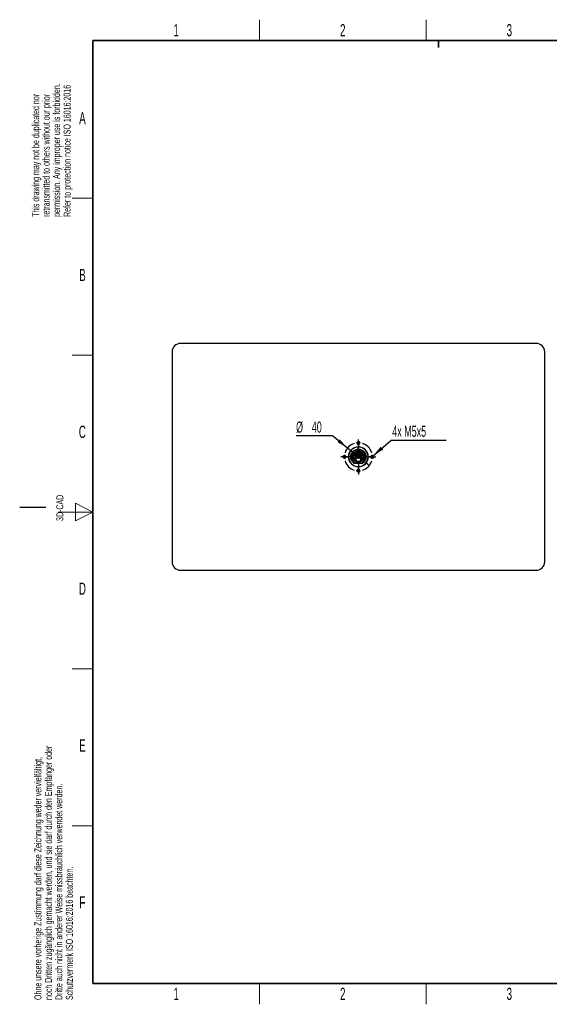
# Model space of a CAD drawing. Header units: millimetres. Extents: x 5 to 418, y 2 to 292.
# Tile 1 of 6: x 5 to 157, y 6 to 288. Entities that reach past the tile are written whole.
import ezdxf

# ---------------------------------------------------------------- set-up
doc = ezdxf.new("R2010")
doc.units = ezdxf.units.MM
doc.layers.add('SLD-0', color=7, linetype='Continuous')
doc.styles.add('SLDTEXTSTYLE0', font='TXT', dxfattribs={"width": 0.605})
doc.dimstyles.new('SLDDIMSTYLE0', dxfattribs={"dimtxt": 3.081982, "dimasz": 3.302, "dimexe": 0, "dimexo": 0.0625, "dimgap": 0.770496, "dimtad": 0, "dimtih": 1, "dimtoh": 1, "dimlfac": 5, "dimrnd": 1e-09, "dimzin": 12, "dimdsep": 46, "dimtxsty": 'SLDTEXTSTYLE0', "dimblk1": 'NONE', "dimsah": 1, "dimcen": 0, "dimadec": 0, "dimazin": 3, "dimtfac": 1, "dimtmove": 0, "dimatfit": 3, "dimldrblk": 'NONE', "dimfxl": 1, "dimfrac": 2, "dimtolj": 1, "dimtzin": 12, "dimarcsym": 0})
doc.dimstyles.new('SLDDIMSTYLE1', dxfattribs={"dimtxt": 0.18, "dimasz": 3.302, "dimexe": 0, "dimexo": 0.0625, "dimgap": 0, "dimtad": 0, "dimtih": 1, "dimtoh": 1, "dimdec": 0, "dimrnd": 1e-09, "dimzin": 0, "dimdsep": 46, "dimtxsty": 'Standard', "dimsah": 1, "dimcen": 0.09, "dimadec": 0, "dimazin": 0, "dimtfac": 3.302, "dimtdec": 0, "dimtofl": 0, "dimtmove": 0, "dimatfit": 3, "dimfxl": 1, "dimfrac": 2, "dimtolj": 1, "dimtzin": 0, "dimarcsym": 0})

# ---------------------------------------------------------------- blocks, each defined once
blk = doc.blocks.new('_D')
at = {"layer": 'SLD-0', "color": 7}
for p, q in [((94.67, 169.11), (84.22, 169.11)), ((98.98, 165.6), (94.67, 169.11)), ((105.18, 160.55), (98.98, 165.6))]:
    blk.add_line(p, q, dxfattribs=at)
blk.add_solid([(98.98, 165.6), (96.74, 168.08), (96.1, 167.29)], dxfattribs=at)
at = {"layer": 'SLD-0', "color": 7, "char_height": 3.175, "attachment_point": 1, "style": 'SLDTEXTSTYLE0'}
for s, insert in [('%%c', (84.22, 173.2)), ('40', (88.72, 173.2))]:
    blk.add_mtext(s, dxfattribs=dict(at, insert=insert))
blk = doc.blocks.new('_None')
blk = doc.blocks.new('SW_NOTE_0')
at = {"layer": 'SLD-0', "color": 0}
blk.add_line((15.88, 0), (0, 0), dxfattribs=at)
at = {"layer": 'SLD-0', "color": 0, "insert": (0.4, 4.19), "char_height": 3.175, "attachment_point": 1, "style": 'SLDTEXTSTYLE0'}
blk.add_mtext('4x M5x5', dxfattribs=at)
blk = doc.blocks.new('SW_CENTERMARKSYMBOL_0')
at = {"layer": 'SLD-0', "color": 0}
for p, q in [((4, 4.6), (4, 5.02)), ((4, 4), (4, 4.6)), ((4, 4), (4, 3.4)), ((4, 1.2), (4, 3.43)), ((4, 3.4), (4, 2.98)), ((-0.6, 0), (-1.02, 0)), ((0, 0), (-0.6, 0)), ((0, 0), (0.6, 0)), ((2.8, 0), (0.57, 0)), ((0.6, 0), (1.02, 0)), ((4, 0), (3.4, 0)), ((4, 0), (4, 0.6)), ((4, 0), (4, -0.6)), ((4, 0), (4.6, 0)), ((5.2, 0), (7.43, 0)), ((7.4, 0), (6.98, 0)), ((8, 0), (7.4, 0)), ((8, 0), (8.6, 0)), ((8.6, 0), (9.02, 0)), ((4, -1.2), (4, -3.43)), ((4, -3.4), (4, -2.98)), ((4, -4), (4, -3.4)), ((4, -4), (4, -4.6)), ((4, -4.6), (4, -5.02))]:
    blk.add_line(p, q, dxfattribs=at)
for start, end in [(107.1887, 162.8113), (90, 98.5944), (81.4056, 90), (17.1887, 72.8113), (171.4056, 180), (180, 188.5944), (0, 8.5944), (351.4056, 0), (197.1887, 252.8113), (287.1887, 342.8113), (261.4056, 270), (270, 278.5944)]:
    blk.add_arc((4, 0), 4, start, end, dxfattribs=at)

msp = doc.modelspace()

# ---------------------------------------------------------------- linework, layer by layer
at = {"color": 7, "linetype": 'Continuous', "lineweight": 25}
for p, q in [((153.0103, 195.6365), (51.1503, 195.6365)), ((48.6703, 193.1565), (48.6703, 132.9965)), ((155.4903, 132.9965), (155.4903, 193.1565)), ((101.3409, 163.754), (101.3409, 164.284)), ((101.3409, 164.284), (102.8209, 164.284)), ((101.3409, 164.284), (101.3809, 164.244)), ((101.3809, 164.244), (102.7809, 164.244)), ((101.3809, 163.794), (101.3809, 164.244)), ((101.6129, 164.0444), (101.5329, 164.0444)), ((101.5329, 164.0444), (101.5629, 164.0144)), ((101.5329, 163.9644), (101.5329, 164.0444)), ((101.5629, 163.9944), (101.5329, 163.9644)), ((101.6129, 163.9644), (101.5329, 163.9644)), ((101.5629, 164.0144), (101.5829, 164.0144)), ((101.5629, 164.0144), (101.5629, 163.9944)), ((101.5629, 163.9944), (101.5829, 163.9944)), ((101.5829, 164.0144), (101.6129, 164.0444)), ((101.5829, 163.9944), (101.5829, 164.0144)), ((101.5829, 163.9944), (101.6129, 163.9644)), ((101.6129, 163.9644), (101.6129, 164.0444)), ((101.8669, 164.0444), (101.7869, 164.0444)), ((101.7869, 164.0444), (101.8169, 164.0144)), ((101.7869, 163.9644), (101.7869, 164.0444)), ((101.8169, 163.9944), (101.7869, 163.9644)), ((101.8669, 163.9644), (101.7869, 163.9644)), ((101.8169, 164.0144), (101.8369, 164.0144)), ((101.8169, 164.0144), (101.8169, 163.9944)), ((101.8169, 163.9944), (101.8369, 163.9944)), ((101.8369, 164.0144), (101.8669, 164.0444)), ((101.8369, 163.9944), (101.8369, 164.0144)), ((101.8369, 163.9944), (101.8669, 163.9644)), ((101.8669, 163.9644), (101.8669, 164.0444)), ((102.1209, 164.0444), (102.0409, 164.0444)), ((102.0409, 164.0444), (102.0709, 164.0144)), ((102.0409, 163.9644), (102.0409, 164.0444)), ((102.0709, 163.9944), (102.0409, 163.9644)), ((102.1209, 163.9644), (102.0409, 163.9644)), ((102.0709, 164.0144), (102.0709, 163.9944)), ((102.0709, 164.0144), (102.0909, 164.0144)), ((102.0709, 163.9944), (102.0909, 163.9944)), ((102.0909, 164.0144), (102.1209, 164.0444)), ((102.0909, 163.9944), (102.0909, 164.0144)), ((102.0909, 163.9944), (102.1209, 163.9644)), ((102.1209, 163.9644), (102.1209, 164.0444)), ((102.2949, 164.0444), (102.3249, 164.0144)), ((102.2949, 163.9644), (102.2949, 164.0444)), ((102.3749, 164.0444), (102.2949, 164.0444)), ((102.3249, 163.9944), (102.2949, 163.9644)), ((102.3749, 163.9644), (102.2949, 163.9644)), ((102.3249, 164.0144), (102.3249, 163.9944)), ((102.3249, 164.0144), (102.3449, 164.0144)), ((102.3249, 163.9944), (102.3449, 163.9944)), ((102.3449, 164.0144), (102.3749, 164.0444)), ((102.3449, 163.9944), (102.3449, 164.0144)), ((102.3449, 163.9944), (102.3749, 163.9644)), ((102.3749, 163.9644), (102.3749, 164.0444)), ((102.6289, 164.0444), (102.5489, 164.0444)), ((102.5489, 164.0444), (102.5789, 164.0144)), ((102.5489, 163.9644), (102.5489, 164.0444)), ((102.5789, 163.9944), (102.5489, 163.9644)), ((102.6289, 163.9644), (102.5489, 163.9644)), ((102.5789, 164.0144), (102.5989, 164.0144)), ((102.5789, 164.0144), (102.5789, 163.9944)), ((102.5789, 163.9944), (102.5989, 163.9944)), ((102.5989, 164.0144), (102.6289, 164.0444)), ((102.5989, 163.9944), (102.5989, 164.0144)), ((102.5989, 163.9944), (102.6289, 163.9644)), ((102.6289, 163.9644), (102.6289, 164.0444)), ((102.8209, 164.284), (102.7809, 164.244)), ((102.7809, 164.244), (102.7809, 163.794)), ((102.8209, 164.284), (102.8209, 163.754)), ((99.9011, 163.236), (99.9087, 163.4292)), ((99.9381, 163.5186), (99.9087, 163.4292)), ((100.5803, 163.6765), (100.6403, 163.6765)), ((100.6403, 162.4765), (100.5803, 162.4765)), ((100.7909, 163.306), (100.8909, 163.306)), ((100.7909, 162.846), (100.7909, 163.306)), ((100.7909, 163.306), (100.8309, 163.266)), ((100.7909, 162.846), (100.8309, 162.886)), ((100.8909, 162.846), (100.7909, 162.846)), ((100.8107, 162.278), (100.9309, 162.278)), ((100.8309, 162.886), (100.8309, 163.266)), ((100.8309, 163.266), (100.9309, 163.266)), ((100.9309, 162.886), (100.8309, 162.886)), ((100.833, 162.318), (100.8909, 162.318)), ((103.2709, 163.684), (100.8909, 163.684)), ((100.8909, 163.306), (100.8909, 163.684)), ((100.9309, 163.644), (100.8909, 163.684)), ((100.8909, 163.306), (100.9309, 163.266)), ((100.8909, 162.846), (100.9309, 162.886)), ((100.8909, 162.318), (100.8909, 162.846)), ((100.9309, 162.278), (100.8909, 162.318)), ((100.9309, 163.266), (100.9309, 163.644)), ((100.9309, 163.644), (103.2309, 163.644)), ((100.9309, 162.278), (100.9309, 162.886)), ((101.4509, 162.57), (100.9309, 162.57)), ((101.2829, 162.278), (100.9309, 162.278)), ((100.9543, 161.2765), (101.2085, 161.2765)), ((101.2085, 161.2765), (102.952, 161.2765)), ((101.2829, 162.278), (101.2829, 161.8059)), ((101.3229, 162.238), (101.2829, 162.278)), ((101.4509, 162.278), (101.2829, 162.278)), ((101.3199, 162.904), (101.3199, 163.644)), ((101.3199, 162.904), (101.4139, 162.904)), ((101.3229, 161.8282), (101.3229, 162.238)), ((101.4109, 162.238), (101.3229, 162.238)), ((101.3409, 163.754), (101.3809, 163.794)), ((102.8209, 163.754), (101.3409, 163.754)), ((102.7809, 163.794), (101.3809, 163.794)), ((101.4109, 162.238), (101.4509, 162.278)), ((101.4109, 161.928), (101.4109, 162.238)), ((101.4109, 161.928), (101.4509, 161.968)), ((101.6349, 161.928), (101.4109, 161.928)), ((101.4139, 163.644), (101.4139, 162.904)), ((102.7109, 162.6946), (101.4509, 162.6946)), ((101.4509, 162.57), (101.4509, 162.6946)), ((101.4509, 162.278), (101.4509, 162.57)), ((101.4509, 161.968), (101.4509, 162.278)), ((101.4509, 161.968), (101.6749, 161.968)), ((101.5239, 162.904), (101.5239, 163.644)), ((101.5239, 162.904), (101.6179, 162.904)), ((101.6179, 163.644), (101.6179, 162.904)), ((101.6349, 161.928), (101.6749, 161.968)), ((101.6349, 161.6858), (101.6349, 161.928)), ((101.6749, 161.968), (101.6749, 161.632)), ((102.4869, 161.776), (101.6749, 161.776)), ((102.4869, 161.736), (101.6749, 161.736)), ((101.7279, 162.904), (101.7279, 163.644)), ((101.7279, 162.904), (101.8219, 162.904)), ((101.8219, 163.644), (101.8219, 162.904)), ((101.9319, 162.904), (101.9319, 163.644)), ((101.9319, 162.904), (102.0259, 162.904)), ((102.0259, 163.644), (102.0259, 162.904)), ((102.1359, 162.904), (102.1359, 163.644)), ((102.1359, 162.904), (102.2299, 162.904)), ((102.2299, 163.644), (102.2299, 162.904)), ((102.3399, 162.904), (102.3399, 163.644)), ((102.3399, 162.904), (102.4339, 162.904)), ((102.4339, 163.644), (102.4339, 162.904)), ((102.4869, 161.968), (102.5269, 161.928)), ((102.4869, 161.632), (102.4869, 161.968)), ((102.4869, 161.968), (102.7109, 161.968)), ((102.5269, 161.928), (102.5269, 161.6858)), ((102.7509, 161.928), (102.5269, 161.928)), ((102.5439, 162.904), (102.5439, 163.644)), ((102.5439, 162.904), (102.6379, 162.904)), ((102.6379, 163.644), (102.6379, 162.904)), ((102.7109, 162.6946), (102.7109, 162.57)), ((103.2309, 162.57), (102.7109, 162.57)), ((102.7109, 162.57), (102.7109, 162.278)), ((102.7109, 162.278), (102.7109, 161.968)), ((102.7109, 162.278), (102.7509, 162.238)), ((102.8789, 162.278), (102.7109, 162.278)), ((102.7109, 161.968), (102.7509, 161.928)), ((102.7479, 162.904), (102.7479, 163.644)), ((102.7479, 162.904), (102.8419, 162.904)), ((102.8389, 162.238), (102.7509, 162.238)), ((102.7509, 162.238), (102.7509, 161.928)), ((102.7809, 163.794), (102.8209, 163.754)), ((102.8789, 162.278), (102.8389, 162.238)), ((102.8389, 162.238), (102.8389, 161.8282)), ((102.8419, 163.644), (102.8419, 162.904)), ((102.8789, 161.8059), (102.8789, 162.278)), ((103.2309, 162.278), (102.8789, 162.278)), ((102.952, 161.2765), (103.3452, 161.2765)), ((103.2309, 163.644), (103.2709, 163.684)), ((103.2309, 163.644), (103.2309, 163.266)), ((103.2309, 163.266), (103.2709, 163.306)), ((103.2309, 163.266), (103.3309, 163.266)), ((103.3309, 162.886), (103.2309, 162.886)), ((103.2709, 162.846), (103.2309, 162.886)), ((103.2309, 162.886), (103.2309, 162.278)), ((103.2709, 162.318), (103.2309, 162.278)), ((103.2309, 162.278), (103.351, 162.278)), ((103.2709, 163.306), (103.2709, 163.684)), ((103.2709, 163.306), (103.3709, 163.306)), ((103.2709, 162.846), (103.2709, 162.318)), ((103.3709, 162.846), (103.2709, 162.846)), ((103.2709, 162.318), (103.3287, 162.318)), ((103.3309, 163.266), (103.3709, 163.306)), ((103.3309, 163.266), (103.3309, 162.886)), ((103.3709, 162.846), (103.3309, 162.886)), ((103.3709, 163.306), (103.3709, 162.846)), ((103.5203, 163.6765), (103.5803, 163.6765)), ((103.5803, 162.4765), (103.5203, 162.4765)), ((51.1503, 130.5165), (153.0103, 130.5165))]:
    msp.add_line(p, q, dxfattribs=at)
at = {"color": 7, "linetype": 'Continuous', "lineweight": 18}
for p, q in [((102.0768, 167.0765), (101.6603, 167.0765)), ((102.0837, 167.0765), (102.5003, 167.0765)), ((98.0768, 163.0765), (97.6603, 163.0765)), ((98.0837, 163.0765), (98.5003, 163.0765)), ((106.0768, 163.0765), (105.6603, 163.0765)), ((106.0837, 163.0765), (106.5003, 163.0765)), ((102.0768, 159.0765), (101.6603, 159.0765)), ((102.0837, 159.0765), (102.5003, 159.0765))]:
    msp.add_line(p, q, dxfattribs=at)
at = {"color": 7, "linetype": 'Continuous', "lineweight": 25}
for centre, radius, start, end in [((51.1503, 193.1565), 2.48, 90, 180), ((153.0103, 193.1565), 2.48, 0, 90), ((102.0803, 167.0765), 0.42, 0, 180), ((102.0803, 167.0765), 0.42, 180, 0), ((102.0803, 167.0765), 0.00344, 0, 180), ((102.0803, 167.0765), 0.00344, 180, 0), ((102.0803, 163.0765), 2.85, 0, 180), ((102.0803, 163.0765), 2.8, 0, 180), ((102.0803, 163.0765), 2, 0, 180), ((102.0809, 163.076), 1.5, 90, 212.140687), ((102.0809, 163.076), 1.46, 328.722865, 211.277135), ((102.0803, 163.0765), 1.56, 22.619865, 157.380135), ((102.0809, 163.076), 1.5, 327.859313, 90), ((98.0803, 163.0765), 0.42, 0, 180), ((98.0803, 163.0765), 0.42, 180, 0), ((98.0803, 163.0765), 0.00344, 0, 180), ((98.0803, 163.0765), 0.00344, 180, 0), ((102.0803, 163.0765), 2.85, 180, 0), ((102.0803, 163.0765), 2.8, 180, 0), ((102.0803, 163.0765), 2, 180, 244.158067), ((102.0803, 163.0765), 1.8, 164.194709, 195.805291), ((100.5803, 163.3765), 0.3, 90, 140.638245), ((100.5803, 162.7765), 0.3, 219.361755, 270), ((102.0803, 163.0765), 1.56, 202.619865, 337.380135), ((102.0809, 163.076), 1.5, 237.859313, 254.296059), ((102.0809, 163.076), 1.46, 238.722865, 252.212989), ((102.0803, 163.0765), 1.482, 254.124435, 285.923482), ((102.0809, 163.076), 1.5, 285.703941, 302.140687), ((102.0809, 163.076), 1.46, 287.787011, 301.277135), ((102.0803, 163.0765), 2, 295.841933, 0), ((102.0803, 163.0765), 2.2, 305.096801, 336.038098), ((103.5803, 163.3765), 0.3, 39.361755, 90), ((103.5803, 162.7765), 0.3, 270, 320.638245), ((102.0803, 163.0765), 1.8, 0, 15.805291), ((102.0803, 163.0765), 1.8, 344.194709, 0), ((106.0803, 163.0765), 0.42, 0, 180), ((106.0803, 163.0765), 0.42, 180, 0), ((106.0803, 163.0765), 0.00344, 0, 180), ((106.0803, 163.0765), 0.00344, 180, 0), ((102.0803, 159.0765), 0.42, 0, 180), ((102.0803, 159.0765), 0.42, 180, 0), ((102.0803, 159.0765), 0.00344, 0, 180), ((102.0803, 159.0765), 0.00344, 180, 0), ((51.1503, 132.9965), 2.48, 180, 270), ((153.0103, 132.9965), 2.48, 270, 0)]:
    msp.add_arc(centre, radius, start, end, dxfattribs=at)
for points, knots in [([(99.8803, 163.0765), (99.8803, 163.2168), (99.8938, 163.3598), (99.9496, 163.6433), (99.9919, 163.7836), (100.1035, 164.0532), (100.1729, 164.1823), (100.3338, 164.4222), (100.4254, 164.5329), (100.6238, 164.7313), (100.7346, 164.8229), (100.9745, 164.9839), (101.1036, 165.0532), (101.3731, 165.1648), (101.5135, 165.2071), (101.7969, 165.2629), (101.9399, 165.2765), (102.2206, 165.2765), (102.3636, 165.2629), (102.6471, 165.2071), (102.7874, 165.1648), (103.0569, 165.0532), (103.1861, 164.9839), (103.426, 164.8229), (103.5367, 164.7313), (103.7351, 164.5329), (103.8267, 164.4222), (103.9876, 164.1823), (104.057, 164.0532), (104.1686, 163.7836), (104.2109, 163.6433), (104.2667, 163.3598), (104.2803, 163.2168), (104.2803, 163.0765)], [0, 0, 0, 0, 0.0625, 0.0625, 0.125, 0.125, 0.1875, 0.1875, 0.25, 0.25, 0.3125, 0.3125, 0.375, 0.375, 0.4375, 0.4375, 0.5, 0.5, 0.5625, 0.5625, 0.625, 0.625, 0.6875, 0.6875, 0.75, 0.75, 0.8125, 0.8125, 0.875, 0.875, 0.9375, 0.9375, 1, 1, 1, 1]), ([(100.0434, 163.1324), (100.0441, 163.1518), (100.0456, 163.1931), (100.0504, 163.2588), (100.0582, 163.3319), (100.0699, 163.4123), (100.0864, 163.4998), (100.1086, 163.5941), (100.1377, 163.6946), (100.1745, 163.8008), (100.257, 164.0007), (100.4112, 164.268), (100.6586, 164.5504), (100.9657, 164.798), (101.2462, 164.945), (101.4855, 165.0271), (101.6205, 165.0631), (101.7537, 165.0893), (101.8843, 165.1059), (102.0116, 165.1146), (102.0951, 165.1138), (102.1362, 165.1133)], [0, 0, 0, 0, 0.01819489, 0.03876741, 0.06174316, 0.08714359, 0.11498355, 0.1452684, 0.17799093, 0.21312805, 0.25063729, 0.38076534, 0.5004034, 0.60077563, 0.74954759, 0.79433911, 0.83800618, 0.88046077, 0.92163075, 0.96145948, 1, 1, 1, 1]), ([(102.1362, 165.1133), (102.1572, 165.1134), (102.2004, 165.1135), (102.2672, 165.111), (102.3377, 165.1062), (102.412, 165.0985), (102.4898, 165.0875), (102.571, 165.0727), (102.6684, 165.0509), (102.7793, 165.0198), (102.888, 164.982), (103.0077, 164.9331), (103.1695, 164.8548), (103.3657, 164.7319), (103.6338, 164.5124), (103.9126, 164.1846), (104.1065, 163.7941), (104.2018, 163.4615), (104.2356, 163.2479), (104.2471, 163.0744), (104.2477, 162.9536), (104.2415, 162.8235), (104.2299, 162.7149), (104.2135, 162.6119), (104.1969, 162.5271), (104.1724, 162.4258), (104.1381, 162.3085), (104.1072, 162.2267), (104.0907, 162.183)], [0, 0, 0, 0, 0.0151409, 0.03121139, 0.0482203, 0.06617442, 0.08507808, 0.1049326, 0.12573586, 0.1571326, 0.1880285, 0.20876012, 0.25044051, 0.31761496, 0.37532524, 0.50017741, 0.62491206, 0.68677361, 0.74948123, 0.78054966, 0.81224706, 0.83661954, 0.87452124, 0.891058, 0.91183997, 0.93690923, 0.96629475, 1, 1, 1, 1]), ([(100.8154, 161.2765), (100.7433, 161.3271), (100.6747, 161.3818), (100.5458, 161.4976), (100.4857, 161.5583), (100.3137, 161.7538), (100.2124, 161.9005), (100.0477, 162.216), (99.9843, 162.3848), (99.9006, 162.7293), (99.8803, 162.9049), (99.8803, 163.0765)], [0, 0, 0, 0, 0.125, 0.125, 0.25, 0.25, 0.5, 0.5, 0.75, 0.75, 1, 1, 1, 1]), ([(100.9543, 161.2765), (100.9363, 161.289), (100.8991, 161.3148), (100.8435, 161.3568), (100.7862, 161.403), (100.7278, 161.4536), (100.6687, 161.5088), (100.6093, 161.5688), (100.5154, 161.6718), (100.3868, 161.8377), (100.2499, 162.0719), (100.143, 162.3298), (100.089, 162.5317), (100.0628, 162.6794), (100.05, 162.7749), (100.041, 162.8833), (100.0372, 163.004), (100.0413, 163.0883), (100.0434, 163.1324)], [0, 0, 0, 0, 0.03043925, 0.06269262, 0.09671601, 0.13245784, 0.1698586, 0.20885034, 0.24951655, 0.36316744, 0.49921042, 0.62444873, 0.74939465, 0.78803827, 0.83261318, 0.88294328, 0.93879337, 1, 1, 1, 1])]:
    msp.add_open_spline(points, degree=3, knots=knots, dxfattribs=at)
for points in [[(100.8107, 162.278), (100.8181, 162.2914), (100.8256, 162.3047), (100.833, 162.318)], [(100.8154, 161.2765), (100.8615, 161.2765), (100.9078, 161.2765), (100.9543, 161.2765)], [(101.2829, 161.8059), (101.2962, 161.8133), (101.3095, 161.8207), (101.3229, 161.8282)], [(101.6749, 161.632), (101.6613, 161.65), (101.6479, 161.6679), (101.6349, 161.6858)], [(102.5269, 161.6858), (102.5138, 161.6679), (102.5005, 161.65), (102.4869, 161.632)], [(102.8389, 161.8282), (102.8522, 161.8207), (102.8655, 161.8133), (102.8789, 161.8059)], [(103.3287, 162.318), (103.3362, 162.3047), (103.3436, 162.2914), (103.351, 162.278)]]:
    msp.add_open_spline(points, degree=3, dxfattribs=at)
at = {"layer": 'SLD-0', "lineweight": 18}
for p, q in [((73.75, 282.5), (73.75, 288.5)), ((121.5, 282.5), (121.5, 288.5)), ((20, 237.25), (26, 237.25)), ((20, 192.25), (26, 192.25)), ((26, 147.25), (21, 149.75)), ((21, 149.75), (21, 144.75)), ((16, 147.25), (26, 147.25)), ((21, 144.75), (26, 147.25)), ((20, 102.25), (26, 102.25)), ((20, 57.25), (26, 57.25)), ((73.75, 6), (73.75, 12)), ((121.5, 6), (121.5, 12))]:
    msp.add_line(p, q, dxfattribs=at)
at = {"layer": 'SLD-0', "lineweight": 35}
for p, q in [((408, 282.5), (26, 282.5)), ((26, 282.5), (26, 12)), ((26, 12), (408, 12))]:
    msp.add_line(p, q, dxfattribs=at)
at = {"layer": 'SLD-0'}
for p, q in [((125, 280.5), (125, 282.5)), ((125, 282.5), (125, 280.5)), ((12.5, 148.5), (5, 148.5))]:
    msp.add_line(p, q, dxfattribs=at)

# ---------------------------------------------------------------- block references
at = {"layer": 'SLD-0', "color": 7}
for name, p in [('SW_NOTE_0', (111.394, 167.8073)), ('SW_CENTERMARKSYMBOL_0', (98.0803, 163.0765))]:
    msp.add_blockref(name, p, dxfattribs=at)

# ---------------------------------------------------------------- texts
at = {"layer": 'SLD-0', "char_height": 2, "attachment_point": 1, "rotation": 90, "style": 'SLDTEXTSTYLE0'}
for s, insert in [('permission. Any improper use is forbidden.', (14.5783, 231.9088)), ('retransmitted to others without our prior', (11.5783, 231.9088)), ('Refer to protection notice ISO 16016:2016', (17.5783, 231.9088)), ('This drawing may not be duplicated nor', (8.5783, 231.9088)), ('3D-CAD', (15.4939, 144.6806)), ('noch Dritten zugänglich gemacht werden, und sie darf durch den Empfänger oder', (12.2299, 7.2381)), ('Ohne unsere vorherige Zustimmung darf diese Zeichnung weder vervielfältigt,', (9.2299, 7.2381)), ('Dritte auch nicht in anderer Weise missbräuchlich verwendet werden.', (15.2299, 7.2381)), ('Schutzvermerk ISO 16016:2016 beachten.', (18.2299, 7.2381))]:
    msp.add_mtext(s, dxfattribs=dict(at, insert=insert))
at = {"layer": 'SLD-0', "char_height": 3.5, "attachment_point": 2, "style": 'SLDTEXTSTYLE0'}
for s, insert in [('1', (49.8527, 287.243)), ('2', (97.6027, 287.243)), ('3', (145.3527, 287.243)), ('A', (22.9816, 262.0011)), ('B', (22.9816, 217.0011)), ('C', (22.9597, 172.0011)), ('D', (22.9597, 127.0011)), ('E', (22.9816, 82.0011)), ('F', (22.9536, 37.0011)), ('1', (49.8527, 10.743)), ('2', (97.6027, 10.743)), ('3', (145.3527, 10.743))]:
    msp.add_mtext(s, dxfattribs=dict(at, insert=insert))

# ---------------------------------------------------------------- dimensions: what is measured, and where the dimension line sits
at = {"layer": 'SLD-0', "color": 7}
dim = msp.add_diameter_dim_2p(p1=(105.1821, 160.5509), p2=(98.9784, 165.6021), dimstyle='SLDDIMSTYLE0', dxfattribs=at)
dim.commit()
dim.dimension.update_dxf_attribs({"geometry": '_D', "text_midpoint": (88.8247, 171.6726), "dimtype": 163})

# ---------------------------------------------------------------- leaders
msp.add_leader([(106.3411, 163.4057), (111.394, 167.8073)], dimstyle='SLDDIMSTYLE1', dxfattribs=at)

doc.saveas('drawing.dxf')
